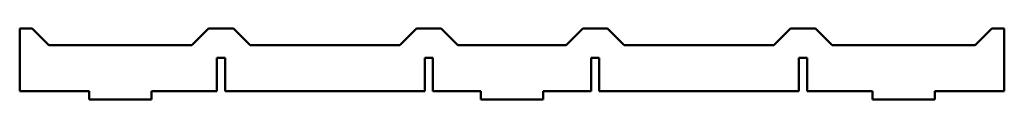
# Model space of a CAD drawing. Header units: millimetres. Extents: x 0 to 2368, y -20 to 150.
import ezdxf

# ---------------------------------------------------------------- set-up
doc = ezdxf.new("R2010")
doc.units = ezdxf.units.MM
doc.linetypes.add('K5LT32768', pattern=[0])
doc.layers.add('Видимый контур (ГОСТ)', color=7, linetype='Continuous')

msp = doc.modelspace()

# ---------------------------------------------------------------- linework, layer by layer
at = {"layer": 'Видимый контур (ГОСТ)', "color": 7, "linetype": 'K5LT32768', "lineweight": 50}
for p, q in [((0, 150), (30, 150)), ((0, 0), (0, 150)), ((70, 110), (30, 150)), ((454, 150), (414, 110)), ((454, 150), (514, 150)), ((554, 110), (514, 150)), ((954, 150), (914, 110)), ((954, 150), (1014, 150)), ((1054, 110), (1014, 150)), ((1314, 110), (1354, 150)), ((1414, 150), (1354, 150)), ((1414, 150), (1454, 110)), ((1814, 110), (1854, 150)), ((1914, 150), (1854, 150)), ((1914, 150), (1954, 110)), ((2298, 110), (2338, 150)), ((2368, 150), (2338, 150)), ((2368, 0), (2368, 150)), ((414, 110), (70, 110)), ((914, 110), (554, 110)), ((1184, 110), (1054, 110)), ((1184, 110), (1314, 110)), ((1454, 110), (1814, 110)), ((1954, 110), (2298, 110)), ((474, 80), (494, 80)), ((474, 0), (474, 80)), ((494, 80), (494, 0)), ((974, 80), (994, 80)), ((974, 0), (974, 80)), ((994, 80), (994, 0)), ((1394, 80), (1374, 80)), ((1374, 80), (1374, 0)), ((1394, 0), (1394, 80)), ((1874, 80), (1874, 0)), ((1894, 80), (1874, 80)), ((1894, 0), (1894, 80)), ((167, 0), (0, 0)), ((474, 0), (317, 0)), ((974, 0), (494, 0)), ((1394, 0), (1874, 0)), ((1894, 0), (2051, 0)), ((2201, 0), (2368, 0)), ((167, -20), (167, 0)), ((317, -20), (167, -20)), ((317, 0), (317, -20)), ((1109, 0), (994, 0)), ((1109, -20), (1109, 0)), ((1184, -20), (1109, -20)), ((1184, -20), (1259, -20)), ((1259, -20), (1259, 0)), ((1259, 0), (1374, 0)), ((2051, 0), (2051, -20)), ((2051, -20), (2201, -20)), ((2201, -20), (2201, 0))]:
    msp.add_line(p, q, dxfattribs=at)

doc.saveas('drawing.dxf')
